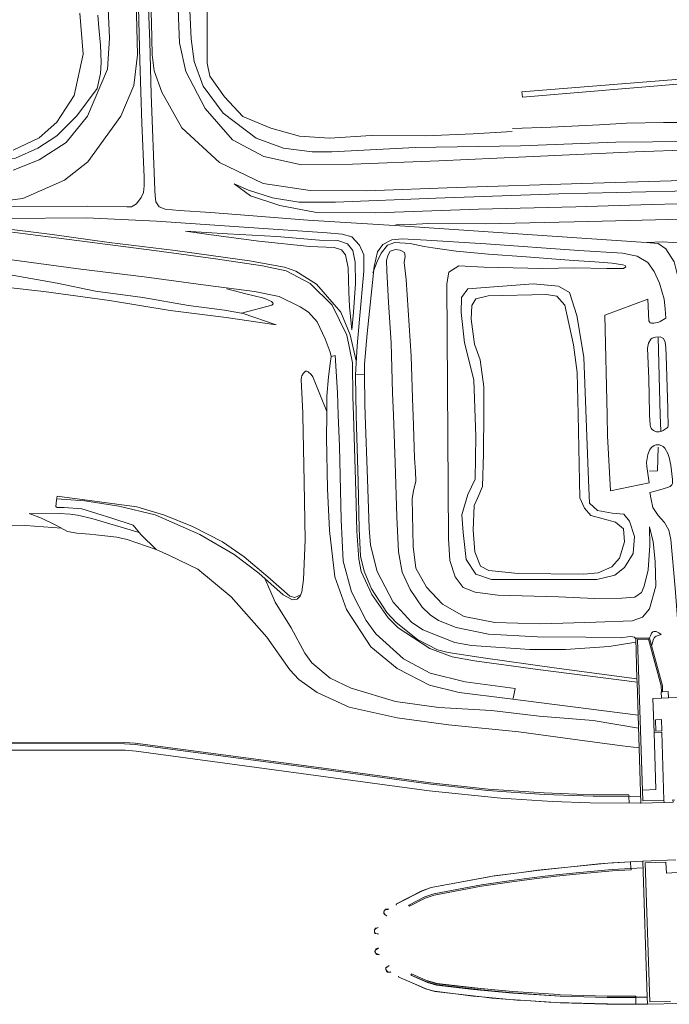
# Model space of a CAD drawing. Header units: metres. Extents: x 68432 to 72035, y 406848 to 409791.
# Tile 9 of 13: x 69637 to 69910, y 408753 to 409166. Entities that reach past the tile are written whole.
import ezdxf

# ---------------------------------------------------------------- set-up
doc = ezdxf.new("R2010")
doc.units = ezdxf.units.M
for name, color, linetype, lineweight in [('B-GEO-OG-OVLIJNOBJ-G', 253, 'Continuous', 0), ('B-GEO-OG-SLOOT_insteek-G', 253, 'Continuous', 0), ('B-GEO-OG-SLOOT_kant-G', 253, 'Continuous', 0), ('B-GEO-OG-VERH_kntgesl-G', 253, 'Continuous', 0)]:
    doc.layers.add(name, color=color, linetype=linetype, lineweight=lineweight)

msp = doc.modelspace()

# ---------------------------------------------------------------- linework, layer by layer
at = {"layer": 'B-GEO-OG-OVLIJNOBJ-G'}
for points in [[(69656.76, 409114.464), (69665.704, 409125.504), (69674.12, 409145.248), (69675.024, 409158.304), (69674.096, 409177.024), (69673.336, 409203.072), (69672.456, 409229.6), (69672.112, 409252.288), (69672.304, 409260.64), (69675.72, 409267.616), (69683.488, 409271.968), (69692.792, 409271.04), (69698.312, 409265.696)], [(69712.228, 409262.174), (69713.416, 409253.664), (69713.92, 409243.584), (69713.816, 409227.552), (69714.048, 409212.288), (69715.744, 409195.904), (69715.88, 409183.232), (69716.032, 409166.528), (69715.992, 409155.2), (69716.048, 409147.712), (69717.224, 409142.368), (69723.272, 409133.568), (69730.976, 409125.344), (69742.792, 409120.448), (69754.808, 409117.088), (69767.472, 409116.32), (69784.952, 409117.44), (69807.808, 409117.312), (69827.792, 409118.08), (69844.24, 409119.072)], [(69701.145, 409250.043), (69703.96, 409166.848), (69704.392, 409156.256), (69707.144, 409144.192), (69715.168, 409128.672), (69726.72, 409115.616), (69739.856, 409108.544), (69755.744, 409105.088), (69777.112, 409105.344), (69813.392, 409106.784), (69849.952, 409108.416), (69895.888, 409110.56), (69919.52, 409111.392)], [(69925.2, 409098.72), (69873.432, 409097.216), (69820.736, 409095.488), (69783.04, 409094.208), (69759.336, 409094.272), (69739.584, 409097.28), (69721.16, 409106.048), (69705.392, 409120.64), (69696.952, 409135.552), (69693.76, 409144.512), (69692.968, 409151.264), (69692.584, 409164.832), (69690.128, 409233.152)], [(69685.472, 409202.304), (69686.808, 409151.232), (69685.184, 409138.432), (69679.72, 409125.44), (69665.848, 409106.368), (69656.056, 409098.688), (69638.624, 409090.944), (69619.952, 409088.576)], [(69634.528, 409111.264), (69645.408, 409116.352), (69652.896, 409122.944), (69660.088, 409134.112), (69663.984, 409151.552), (69662.528, 409168.704)], [(69670.12, 409167.904), (69670.552, 409162.592), (69671.264, 409155.264)], [(69918.68, 409114.912), (69887.72, 409114.592), (69847.648, 409113.088), (69803.384, 409112.32), (69768.4, 409110.56), (69760.096, 409110.592), (69748.08, 409112.096), (69736.696, 409116.224), (69722.704, 409126.816), (69714.392, 409138.048), (69710.56, 409148.448), (69709.368, 409158.048), (69708.816, 409169.856)], [(69671.264, 409155.264), (69671.56, 409148.16), (69671.152, 409143.456), (69669.808, 409137.088), (69661.296, 409125.664), (69652.936, 409117.248), (69644.88, 409112.096), (69635.544, 409107.904), (69626.48, 409107.04), (69620.752, 409105.92), (69615, 409103.808), (69608.64, 409102.624), (69594.352, 409102.304)], [(69916.424, 409141.216), (69848.336, 409135.68), (69848.52, 409133.536), (69917.048, 409139.232)], [(69844.28, 409120.352), (69860.392, 409120.832), (69880.84, 409121.856), (69892.288, 409122.56), (69907.784, 409122.816), (69919.808, 409122.816)], [(69634.528, 409102.816), (69645.4, 409107.2), (69656.76, 409114.464)], [(69924.744, 409094.304), (69863.856, 409092.864), (69812.144, 409091.04), (69769.904, 409089.408), (69754.616, 409089.376), (69743.544, 409091.232), (69733.344, 409094.4), (69727.32, 409097.056)], [(69727.328, 409097.024), (69734.216, 409092.032), (69746.648, 409087.968), (69762.016, 409085.024), (69786.88, 409084.864), (69830.08, 409086.4), (69870.896, 409087.488), (69902.784, 409088.352), (69924.84, 409088.928)], [(69593.648, 409081.536), (69611.064, 409080.32), (69627.072, 409078.752), (69650.904, 409075.872), (69674.8, 409072.512), (69702.536, 409069.024), (69733.816, 409064.704), (69748.488, 409062.048), (69753.262, 409060.453), (69761.952, 409054.944), (69772.216, 409043.136), (69776.104, 409033.632), (69778.664, 409022.752)], [(69926.872, 409082.496), (69876.464, 409081.216), (69832.944, 409080.352), (69809.072, 409080.384), (69801.48, 409080.064), (69795.392, 409079.872)], [(69632.048, 409077.088), (69653.672, 409074.24), (69693.752, 409069.056), (69719.528, 409065.6), (69739.288, 409062.688), (69749.28, 409060.576), (69759.304, 409055.2), (69768.536, 409046.176), (69774.8, 409033.6), (69777.088, 409021.856), (69777.272, 409007.584), (69777.52, 409000)], [(69776.824, 409035.808), (69777.576, 409043.264), (69778.352, 409055.2), (69778.288, 409064.224), (69777.264, 409069.056), (69775.032, 409071.936), (69770.888, 409073.248), (69763.28, 409073.472), (69745.352, 409074.912), (69724.536, 409076.064), (69706.96, 409077.216)], [(69706.96, 409077.216), (69717.688, 409075.712), (69737.792, 409073.056), (69759.128, 409070.784), (69769.44, 409070.368), (69772.448, 409069.44), (69774.144, 409067.264), (69775.304, 409061.76), (69775.576, 409051.68), (69775.92, 409045.44), (69776.824, 409035.808)], [(69900.92, 409072.512), (69907.208, 409072.672), (69916.416, 409072.224), (69928.792, 409072.352)], [(69820.728, 409068.8), (69810.864, 409070.272), (69807.176, 409070.816), (69801.408, 409071.968), (69794.848, 409072.416), (69791.88, 409071.328), (69789.208, 409068.032), (69787.464, 409064.416), (69785.704, 409059.68)], [(69794.312, 409000), (69793.96, 409009.376), (69793.336, 409030.272), (69792.272, 409047.2), (69791.504, 409060.576), (69791.368, 409065.024), (69792.112, 409067.328), (69792.992, 409068.768), (69795.16, 409069.504), (69797.176, 409069.216), (69798.984, 409068.192), (69799.2, 409066.752), (69798.88, 409064.032), (69799.696, 409056.928)], [(69892.032, 409062.176), (69891.752, 409062.816), (69890.72, 409063.04), (69886.296, 409063.808), (69878.896, 409064.32), (69870.008, 409064.896), (69850.088, 409066.432), (69834.328, 409067.488), (69820.728, 409068.8)], [(69627.528, 409066.048), (69663.008, 409061.28), (69689.552, 409058.048), (69716.512, 409054.336), (69735.976, 409051.936), (69746.272, 409049.728), (69755.064, 409045.472), (69758.624, 409043.136), (69762.28, 409039.104), (69765.648, 409032.064), (69767.744, 409026.464), (69768.176, 409024.544), (69767.888, 409022.56), (69767.08, 409016.032), (69766.352, 409007.872), (69766.304, 409000)], [(69817.4, 408948.16), (69816.765, 409055.042), (69817.568, 409059.955), (69821.767, 409062.607)], [(69832.232, 409062.112), (69821.767, 409062.607)], [(69888.016, 409061.504), (69886.864, 409061.6), (69883.92, 409061.6), (69870.368, 409061.76), (69856.96, 409061.6), (69832.232, 409062.112)], [(69888.016, 409061.504), (69891.042, 409061.519), (69892.032, 409062.176)], [(69745.048, 409037.824), (69731.2, 409042.624), (69723.36, 409044.032), (69708.16, 409045.984), (69689.072, 409049.376), (69669.128, 409052), (69652.96, 409055.36), (69633.248, 409058.88)], [(69799.696, 409056.928), (69801.806, 409024.654)], [(69745.048, 409037.824), (69738.248, 409038.912), (69724.096, 409040.896), (69700.56, 409043.872), (69675.024, 409048.128), (69647.4, 409051.904), (69609.864, 409056.096)], [(69724.352, 409052.96), (69732.232, 409050.88), (69739.248, 409049.184), (69740.574, 409048.787), (69743.136, 409047.648), (69743.64, 409047.104), (69743.764, 409046.683), (69743.688, 409046.496), (69743.16, 409046.176), (69730.408, 409042.784)], [(69905.568, 409032.768), (69906.448, 409000)], [(69769.832, 409025.024), (69768.152, 409024.544)], [(69771.152, 409000), (69770.824, 409009.472), (69769.832, 409025.024)], [(69802.616, 409000), (69802.52, 409002.816), (69801.806, 409024.654)], [(69766.312, 409001.44), (69760.464, 409016), (69759.795, 409017.087), (69758.509, 409018.202), (69757.864, 409018.464), (69757.434, 409018.368), (69756.568, 409017.536), (69755.835, 409016.428), (69755.618, 409015.864), (69755.504, 409014.976), (69756.224, 409000.736), (69756.24, 409000)], [(69778.346, 409016.929), (69778.312, 409016.32), (69778.704, 409000)], [(69782.158, 409016.99), (69782.312, 409004.544), (69782.464, 409000)], [(69756.24, 409000), (69756.856, 408971.744), (69757.256, 408947.584), (69756.488, 408930.912), (69755.84, 408925.792), (69755.176, 408923.968), (69753.904, 408922.656), (69751.896, 408922.432), (69748.048, 408924.512), (69737.736, 408933.6), (69727.432, 408941.44), (69712.904, 408949.792), (69694.136, 408958.08), (69678.896, 408961.728), (69664.624, 408964), (69652.872, 408964.864)], [(69897.12, 408873.92), (69842.176, 408881.024), (69821.96, 408883.52), (69809.504, 408886.592), (69795.888, 408893.568), (69784.8, 408902.72), (69774.544, 408918.304), (69769.64, 408932.096), (69767.44, 408951.488), (69766.624, 408968.992), (69766.24, 408990.624), (69766.304, 409000)], [(69771.152, 409000), (69771.6, 408986.976), (69772.408, 408956), (69773.216, 408938.624), (69776.76, 408925.824), (69782.907, 408913.656), (69786.968, 408908.064), (69798.576, 408897.664), (69809.768, 408891.616), (69824.504, 408887.936), (69845.464, 408885.184), (69844.648, 408880.896)], [(69896.702, 408887.819), (69854.984, 408893.088), (69828.344, 408896.8), (69819.032, 408898.496), (69809.664, 408901.952), (69796.328, 408910.624), (69792.046, 408914.835), (69785.216, 408924.576), (69780.819, 408934.299), (69779.728, 408939.424), (69778.92, 408951.168), (69778.576, 408967.936), (69777.52, 409000)], [(69778.704, 409000), (69778.824, 408995.136), (69779.44, 408972.096), (69779.92, 408952.192), (69780.512, 408940.8), (69781.952, 408934.368), (69785.032, 408927.072), (69791.496, 408917.088), (69795.396, 408912.816), (69804.496, 408905.76), (69812.831, 408901.429), (69817.28, 408900.224), (69832.032, 408897.984), (69861.824, 408893.856), (69896.659, 408889.159)], [(69782.464, 409000), (69783.368, 408973.088), (69784.144, 408952.544), (69784.696, 408945.312), (69787.416, 408934.272), (69794.2, 408921.44), (69801.859, 408913.033), (69806.648, 408909.792), (69820.056, 408904.438), (69827.056, 408903.2), (69851.664, 408901.472), (69866.608, 408901.472), (69884.96, 408902.752), (69896.144, 408904.64)], [(69896.064, 408906.144), (69895.68, 408906.688), (69893.96, 408907.008), (69889.624, 408906.432), (69875.12, 408906.688), (69854.824, 408906.88), (69834.248, 408907.968), (69820.648, 408910.72), (69813.185, 408913.776), (69809.768, 408916.128), (69806.436, 408919.315), (69801.288, 408926.72), (69797.976, 408934.08), (69796.472, 408942.528), (69795.792, 408957.184), (69795.072, 408979.872), (69794.312, 409000)], [(69802.136, 408964.896), (69802.704, 408968.224), (69803.664, 408972.192), (69803.592, 408976.352), (69803.224, 408981.824), (69802.616, 409000)], [(69906.448, 409000), (69906.624, 408993.344)], [(69905.52, 408986.56), (69905.32, 408976.544), (69901.968, 408976.384)], [(69653.024, 408965.92), (69652.784, 408964.288), (69652.52, 408961.536), (69653.064, 408961.184), (69655.944, 408961.216), (69663.328, 408960.672), (69675.976, 408956.736), (69684.896, 408953.792), (69688.208, 408949.856), (69694.64, 408943.552), (69700.264, 408941.056), (69712.072, 408935.296), (69726.192, 408923.712), (69741.088, 408906.784), (69750.832, 408893.024), (69754.608, 408888.896), (69762.28, 408883.424), (69775.672, 408877.28), (69795.84, 408872.864), (69817.448, 408869.952), (69847.024, 408867.008), (69871.664, 408863.648), (69890.4, 408861.056), (69897.544, 408860.192)], [(69755.368, 408924.48), (69752.824, 408923.36), (69750.768, 408923.872), (69741.472, 408932), (69731.616, 408940.448), (69722.496, 408946.688), (69709.824, 408953.152), (69698.168, 408957.92), (69686.496, 408961.408), (69653.024, 408965.92)], [(69802.136, 408964.896), (69802.576, 408944.736)], [(69641.256, 408958.592), (69646.408, 408956.672), (69652.488, 408953.76), (69657.312, 408951.136), (69661.27, 408950.433), (69666.605, 408949.983), (69669.264, 408949.696), (69678.113, 408948.755), (69682.408, 408947.744), (69694.672, 408943.52)], [(69687.528, 408950.656), (69667.512, 408956.576), (69661.495, 408957.959), (69658.429, 408958.365), (69653.808, 408958.592), (69641.288, 408958.56)], [(69610.64, 408954.336), (69639.672, 408953.6), (69654.848, 408952.48)], [(69802.576, 408944.736), (69803.792, 408935.744), (69808.272, 408927.744), (69814.92, 408920.608), (69823.976, 408915.392), (69836.944, 408912.832), (69856.256, 408912.384), (69879.304, 408913.024), (69894.648, 408913.632), (69898.96, 408915.072), (69901.984, 408918.56), (69904.52, 408928.16), (69904.232, 408938.528), (69903.52, 408946.752), (69901.896, 408953.056)], [(69901.896, 408953.056), (69902.032, 408945.28), (69901.344, 408934.976), (69899.624, 408928.192), (69898.528, 408925.536), (69895.688, 408923.584), (69890.24, 408923.104), (69879.008, 408922.976), (69863.64, 408923.68), (69838.248, 408924.384), (69828.608, 408925.632), (69823.6, 408927.584), (69820.288, 408932.096), (69818.016, 408938.848), (69817.4, 408948.16)], [(69897.296, 408868.544), (69878.176, 408871.68), (69855.6, 408873.504), (69835.552, 408875.872), (69813.432, 408877.248), (69795.224, 408879.712), (69776.504, 408885.312), (69767.76, 408889.568), (69760.053, 408896.005), (69757.064, 408900), (69751.344, 408910.592), (69744.576, 408921.472), (69742.424, 408926.656), (69740.232, 408931.392)], [(69901.912, 408906.4), (69902.28, 408907.296), (69902.578, 408908.024), (69902.776, 408908.384), (69903.119, 408908.76), (69903.309, 408908.895), (69903.732, 408909.093), (69904.065, 408909.168), (69904.545, 408909.14), (69904.76, 408909.056), (69905.768, 408908.48), (69906.824, 408907.904)], [(69906.824, 408907.904), (69905.488, 408907.424), (69904.709, 408907.088), (69904.344, 408906.848), (69903.945, 408906.441), (69903.743, 408906.127), (69903.464, 408905.44), (69902.848, 408903.36)], [(69896.659, 408889.159), (69896.112, 408906.24), (69901.88, 408906.336), (69907.32, 408886.336), (69907.408, 408883.776), (69909.744, 408883.84), (69909.888, 408881.182)], [(69906.924, 408883.776), (69906.768, 408886.336), (69901.496, 408905.888), (69896.92, 408905.696), (69899.176, 408837.984), (69907.988, 408838.206)], [(69896.659, 408889.159), (69896.712, 408889.152)], [(69896.702, 408887.819), (69896.659, 408889.159)], [(69896.792, 408887.808), (69896.702, 408887.819)], [(69908.014, 408837.31), (69898.328, 408837.056), (69896.702, 408887.819)], [(69906.903, 408881.097), (69906.824, 408883.776), (69906.924, 408883.776)], [(69906.924, 408883.776), (69907.344, 408883.776)], [(69906.928, 408883.712), (69906.924, 408883.776)], [(69906.903, 408881.097), (69903.256, 408880.992), (69903.864, 408866.688)], [(69909.888, 408881.182), (69906.903, 408881.097)], [(69906.904, 408881.056), (69906.903, 408881.097)], [(69916.199, 408881.363), (69909.888, 408881.182)], [(69907.144, 408867.328), (69904.616, 408867.264), (69904.496, 408872.032), (69907, 408872.128), (69907.144, 408867.328)], [(69899.08, 408842.496), (69904.584, 408842.784), (69903.864, 408866.688)], [(69903.864, 408866.688), (69907.144, 408866.848), (69907.988, 408838.206)], [(69897.936, 408837.024), (69876.92, 408837.12), (69861.216, 408837.664), (69839.488, 408839.072), (69809.376, 408842.208), (69686.152, 408858.816), (69681.56, 408859.2), (69600, 408859.296), (69439.04, 408859.52), (69439.08, 408862.298), (69443.224, 408862.304), (69443.304, 408862.88)], [(69443.24, 408862.336), (69489.336, 408862.272), (69542.464, 408862.24), (69600, 408862.08), (69605.688, 408862.08), (69681.32, 408861.952), (69685.72, 408861.696), (69714.32, 408857.824), (69766.008, 408850.944), (69809.96, 408844.96), (69834.04, 408842.304), (69857.616, 408840.704), (69878.272, 408839.968), (69893.288, 408839.84)], [(69443.248, 408862.912), (69542.472, 408862.784), (69600, 408862.656), (69605.704, 408862.656), (69681.376, 408862.528), (69685.8, 408862.272), (69714.4, 408858.4), (69766.064, 408851.552), (69810.04, 408845.536), (69834.104, 408842.88), (69857.648, 408841.28), (69878.272, 408840.544), (69893.272, 408840.448)], [(69893.24, 408839.968), (69893.311, 408839.965)], [(69893.311, 408839.965), (69893.288, 408839.84)], [(69893.288, 408839.84), (69893.312, 408837.056)], [(69893.296, 408840.416), (69893.312, 408839.968)], [(69893.311, 408839.965), (69898.104, 408839.744)], [(69907.988, 408838.206), (69908.072, 408838.208)], [(69907.988, 408838.206), (69908.014, 408837.31)], [(69908.014, 408837.31), (69908.016, 408837.248), (69911.792, 408837.44), (69911.744, 408838.4), (69912.512, 408838.272)], [(69908.088, 408837.312), (69908.014, 408837.31)], [(69893.987, 408812.378), (69886.296, 408811.936), (69884.452, 408811.753)], [(69893.99, 408812.337), (69884.452, 408811.753)], [(69893.987, 408812.378), (69893.984, 408812.448)], [(69899.096, 408812.672), (69893.987, 408812.378)], [(69893.99, 408812.337), (69893.987, 408812.378)], [(69898.944, 408812.64), (69893.99, 408812.337)], [(69894.128, 408809.568), (69893.99, 408812.337)], [(69900.988, 408755.488), (69899.12, 408812.64), (69913, 408813.152)], [(69920.504, 408808.269), (69909.008, 408807.584), (69908.832, 408812.288), (69900.08, 408811.904), (69901.992, 408753.536), (69910.696, 408753.76)], [(69894.128, 408809.568), (69886.264, 408809.12), (69871.048, 408807.776), (69862.744, 408806.944), (69853.424, 408805.824), (69843.008, 408804.448), (69831.264, 408802.656), (69811.224, 408798.976), (69807.464, 408797.664), (69800.737, 408794.181)], [(69894.144, 408809.023), (69886.328, 408808.576), (69871.08, 408807.232), (69862.824, 408806.4), (69853.512, 408805.28), (69843.064, 408803.904), (69831.344, 408802.112), (69811.408, 408798.432), (69807.712, 408797.184), (69801.036, 408793.715)], [(69884.452, 408811.753), (69855.04, 408808.832), (69848.073, 408807.921)], [(69884.452, 408811.753), (69880.648, 408811.52), (69854.632, 408808.8), (69848.073, 408807.921)], [(69894.128, 408809.568), (69899.12, 408809.856)], [(69894.144, 408809.024), (69894.176, 408809.472)], [(69894.168, 408809.024), (69894.144, 408809.023)], [(69835.946, 408806.297), (69834.568, 408806.112), (69810.176, 408801.632), (69806.216, 408800.192), (69795.664, 408794.688), (69795.448, 408794.272)], [(69835.946, 408806.297), (69810.136, 408801.536), (69806.472, 408800.224), (69795.808, 408794.688), (69795.528, 408794.24)], [(69848.073, 408807.921), (69836.68, 408806.432), (69835.946, 408806.297)], [(69848.073, 408807.921), (69835.946, 408806.297)], [(69791.448, 408789.728), (69790.512, 408790.432), (69790.428, 408790.509), (69790.305, 408790.713), (69790.255, 408790.871), (69790.233, 408791.201), (69790.288, 408791.424), (69790.46, 408791.769), (69790.572, 408791.94)], [(69790.572, 408791.94), (69790.514, 408791.839), (69790.36, 408791.456), (69790.327, 408791.194), (69790.394, 408790.812), (69790.47, 408790.629), (69790.633, 408790.394), (69790.736, 408790.304), (69791.52, 408789.728)], [(69792.232, 408792.576), (69791.24, 408792.48), (69791.095, 408792.446), (69790.838, 408792.283), (69790.627, 408792.032), (69790.572, 408791.94)], [(69790.572, 408791.94), (69790.773, 408792.158), (69791.011, 408792.295), (69791.144, 408792.32), (69792.248, 408792.384)], [(69801.016, 408793.728), (69800.688, 408794.144)], [(69800.72, 408794.208), (69800.737, 408794.181)], [(69800.737, 408794.181), (69800.728, 408794.176)], [(69800.737, 408794.181), (69801.036, 408793.715)], [(69801.036, 408793.715), (69801, 408793.696)], [(69801.036, 408793.715), (69801.048, 408793.696)], [(69787.944, 408782.112), (69786.872, 408782.272), (69786.778, 408782.302), (69786.63, 408782.436), (69786.527, 408782.636), (69786.416, 408783.072), (69786.386, 408783.445), (69786.4, 408783.647), (69786.472, 408783.931), (69786.561, 408784.088), (69786.62, 408784.151), (69786.728, 408784.224), (69787.944, 408784.8), (69786.928, 408784.576), (69786.793, 408784.523), (69786.715, 408784.467), (69786.582, 408784.314), (69786.439, 408784.017), (69786.378, 408783.799), (69786.328, 408783.392), (69786.362, 408782.994), (69786.416, 408782.778), (69786.548, 408782.486), (69786.674, 408782.338), (69786.75, 408782.286), (69786.88, 408782.24), (69787.976, 408782.048)], [(69788.496, 408773.344), (69787.488, 408773.44), (69787.364, 408773.466), (69787.141, 408773.59), (69786.949, 408773.782), (69786.656, 408774.24), (69786.592, 408774.404), (69786.568, 408774.528), (69786.563, 408774.79), (69786.629, 408775.075), (69786.663, 408775.131)], [(69786.663, 408775.131), (69786.627, 408774.923), (69786.627, 408774.796), (69786.656, 408774.624), (69786.825, 408774.254), (69786.955, 408774.082), (69787.2, 408773.888), (69788.144, 408773.408)], [(69788.088, 408776.256), (69787.096, 408775.776), (69786.979, 408775.7), (69786.793, 408775.476), (69786.673, 408775.19), (69786.663, 408775.131)], [(69786.663, 408775.131), (69786.771, 408775.309), (69786.872, 408775.392), (69788, 408776.096)], [(69793.096, 408766.11), (69792.008, 408766.08), (69791.876, 408766.095), (69791.643, 408766.225), (69791.448, 408766.447), (69791.16, 408766.976), (69791.106, 408767.13), (69791.078, 408767.482), (69791.131, 408767.741), (69791.158, 408767.788)], [(69791.158, 408767.788), (69791.145, 408767.544), (69791.176, 408767.341), (69791.312, 408766.976), (69791.611, 408766.468), (69791.799, 408766.256), (69792.023, 408766.129), (69792.152, 408766.112), (69793.096, 408766.11)], [(69791.158, 408767.788), (69791.254, 408767.954), (69791.344, 408768.032), (69792.504, 408768.8)], [(69792.336, 408768.768), (69791.368, 408768.16), (69791.271, 408768.075), (69791.223, 408768.005), (69791.161, 408767.837), (69791.158, 408767.788)], [(69793.168, 408766.112), (69793.096, 408766.11)], [(69796.376, 408764.416), (69796.6, 408763.936), (69802.119, 408761.565)], [(69802.119, 408761.565), (69796.632, 408764), (69796.48, 408764.384)], [(69801.853, 408765.202), (69801.64, 408764.896)], [(69801.68, 408764.832), (69808.624, 408761.728), (69812.464, 408760.576), (69827.92, 408758.816), (69844.472, 408757.216), (69864.344, 408755.968), (69884.328, 408755.36), (69896.175, 408755.424)], [(69801.853, 408765.202), (69801.704, 408764.832)], [(69895.952, 408755.456), (69884.12, 408755.424), (69864.312, 408756), (69844.488, 408757.376), (69832.568, 408758.432), (69812.488, 408760.736), (69808.56, 408761.856), (69801.728, 408764.832)], [(69808.231, 408762.574), (69801.936, 408765.408), (69801.853, 408765.202)], [(69801.952, 408765.344), (69801.853, 408765.202)], [(69808.231, 408762.574), (69801.976, 408765.312)], [(69832.219, 408759.024), (69812.624, 408761.28), (69808.776, 408762.336), (69808.231, 408762.574)], [(69808.231, 408762.574), (69808.832, 408762.304), (69812.52, 408761.184), (69828, 408759.424), (69832.219, 408759.024)], [(69808.319, 408758.901), (69807.808, 408759.04), (69802.119, 408761.565)], [(69802.119, 408761.565), (69808.319, 408758.901)], [(69820.331, 408756.912), (69811.576, 408758.016), (69808.319, 408758.901)], [(69808.319, 408758.901), (69808.368, 408758.88), (69811.752, 408757.888), (69820.331, 408756.912)], [(69833.991, 408758.855), (69832.632, 408758.976), (69832.219, 408759.024)], [(69832.219, 408759.024), (69833.991, 408758.855)], [(69863.88, 408756.607), (69844.528, 408757.92), (69833.991, 408758.855)], [(69833.991, 408758.855), (69844.52, 408757.856), (69863.88, 408756.607)], [(69831.524, 408755.64), (69827.824, 408755.968), (69820.331, 408756.912)], [(69820.331, 408756.912), (69831.524, 408755.64)], [(69843.198, 408754.604), (69831.524, 408755.64)], [(69831.524, 408755.64), (69835.672, 408755.168), (69843.198, 408754.604)], [(69849.891, 408754.102), (69846.216, 408754.336), (69843.198, 408754.604)], [(69843.198, 408754.604), (69849.891, 408754.102)], [(69863.88, 408756.607), (69864.368, 408756.575)], [(69895.96, 408756), (69884.152, 408755.968), (69864.368, 408756.575)], [(69864.368, 408756.575), (69884.328, 408756), (69896.2, 408756.032)], [(69895.936, 408755.872), (69895.984, 408755.52), (69896.181, 408755.519)], [(69896.175, 408755.424), (69896.112, 408752.8)], [(69896.175, 408755.424), (69896.181, 408755.519)], [(69896.175, 408755.424), (69896.2, 408755.424)], [(69896.181, 408755.519), (69896.216, 408755.936)], [(69896.181, 408755.519), (69900.988, 408755.488)], [(69914.984, 408752.928), (69901.08, 408752.672), (69900.988, 408755.488)], [(69900.988, 408755.488), (69901, 408755.488)], [(69862.556, 408753.296), (69849.891, 408754.102)], [(69849.891, 408754.102), (69859.576, 408753.376), (69862.556, 408753.296)], [(69889.674, 408752.566), (69883.832, 408752.544), (69864.312, 408753.184), (69862.556, 408753.296)], [(69862.556, 408753.296), (69889.674, 408752.566)], [(69895.054, 408752.586), (69889.674, 408752.566)], [(69889.674, 408752.566), (69890.48, 408752.544), (69895.054, 408752.586)], [(69895.054, 408752.586), (69901.016, 408752.64)], [(69901.064, 408752.608), (69895.054, 408752.586)]]:
    msp.add_lwpolyline(points, dxfattribs=at)
at = {"layer": 'B-GEO-OG-SLOOT_insteek-G'}
msp.add_lwpolyline([(69891.36, 408935.967), (69895.029, 408941.884), (69895.605, 408948.968), (69893.522, 408955.471), (69891.116, 408958.396), (69886.206, 408958.778), (69880.029, 408959.922), (69876.64, 408963.05), (69876.285, 408972.651), (69874.341, 409024.366), (69871.403, 409041.727), (69868.313, 409051.517), (69863.737, 409054.075), (69853.075, 409055.043), (69825.543, 409053.007), (69822.907, 409049.412), (69822.816, 409043.033), (69824.247, 409030.286), (69828.083, 409014.755), (69828.898, 408990.928), (69828.617, 408973.052), (69825.583, 408966.579), (69823.125, 408958.079), (69823.603, 408950.652), (69824.812, 408939.376), (69828.996, 408933.24), (69835.533, 408930.908), (69850.393, 408930.883), (69879.763, 408930.9), (69887.389, 408932.782), (69891.36, 408935.967)], dxfattribs=at)
at = {"layer": 'B-GEO-OG-SLOOT_kant-G'}
msp.add_lwpolyline([(69886.101, 408936.207), (69889.297, 408939.877), (69891.347, 408946.692), (69891.023, 408952.227), (69887.637, 408955.074), (69877.241, 408957.868), (69874.623, 408960.932), (69872.627, 408965.262), (69871.935, 409000.235), (69871.518, 409017.825), (69869.956, 409029.519), (69866.392, 409046.174), (69862.998, 409049.863), (69858.577, 409050.6), (69834.188, 409049.99), (69828.87, 409048.757), (69827.28, 409045.941), (69827.044, 409040.191), (69828.386, 409029.828), (69830.751, 409023.187), (69832.311, 409011.843), (69832.321, 409001.539), (69832.109, 408983.663), (69831.795, 408969.992), (69829.797, 408965.42), (69828.281, 408962.044), (69827.802, 408951.596), (69828.503, 408942.559), (69830.862, 408936.549), (69834.451, 408934.755), (69846.798, 408933.519), (69874.277, 408933.241), (69880.302, 408933.708), (69886.101, 408936.207)], dxfattribs=at)
at = {"layer": 'B-GEO-OG-VERH_kntgesl-G'}
for points in [[(69629.12, 409087.456), (69665.84, 409087.68), (69682.344, 409087.424), (69684.24, 409087.36), (69686.304, 409088.736), (69688.368, 409091.36), (69689.256, 409093.44), (69689.56, 409096.256), (69689.512, 409099.936), (69688.608, 409122.528), (69687.784, 409148.928), (69686.592, 409193.696), (69684.888, 409246.528), (69684.576, 409256.16)], [(69688.408, 409256.384), (69688.824, 409245.472), (69690.576, 409192.32), (69691.952, 409156.704), (69692.56, 409134.688), (69693.984, 409094.496), (69694.16, 409092.064), (69694.48, 409089.504), (69695.88, 409087.424), (69698.328, 409086.432), (69704.304, 409085.952), (69717.56, 409085.088), (69758.304, 409081.888), (69796.96, 409079.456), (69852.768, 409075.68), (69900.568, 409072.512), (69905.592, 409072), (69908.84, 409069.76), (69912.344, 409064.384), (69913.8, 409058.144), (69914.112, 409050.688), (69914.544, 409040.832), (69915.656, 409000)], [(69630.68, 409082.496), (69665.376, 409082.752), (69694.768, 409081.408), (69733.6, 409078.784), (69766.504, 409076.448), (69772.704, 409076), (69776.872, 409074.816), (69780.112, 409071.36), (69781.832, 409067.232), (69781.84, 409060.448), (69779.992, 409040.224), (69779.032, 409029.024), (69778.346, 409016.929)], [(69908.712, 409040.608), (69908.536, 409044.64), (69908.048, 409048.672), (69906.056, 409055.36), (69903.848, 409060.32), (69901.168, 409064.032), (69896.736, 409066.656), (69890.52, 409067.968), (69872.224, 409069.12), (69833.16, 409071.84), (69808.272, 409073.472), (69798.024, 409074.048), (69793.584, 409073.504), (69789.88, 409071.68), (69787.592, 409068.576), (69786.168, 409062.4), (69783.28, 409034.304), (69782.104, 409021.408), (69782.158, 409016.99)], [(69884.096, 409000), (69883.08, 409041.888), (69901.24, 409048.608), (69901.68, 409039.584)], [(69901.68, 409039.584), (69901.848, 409039.2), (69902.053, 409038.905), (69902.246, 409038.749), (69902.696, 409038.56), (69903.278, 409038.509), (69903.672, 409038.538), (69904.448, 409038.688), (69905.817, 409039.019), (69906.456, 409039.296), (69908.712, 409040.608)], [(69901.976, 409000), (69901.928, 409000.832), (69901.648, 409015.2), (69901.072, 409028.096), (69901.472, 409030.176), (69902.424, 409031.808), (69903.067, 409032.249), (69904.472, 409032.704), (69906.328, 409032.8), (69907.8, 409032.096), (69908.488, 409030.656), (69908.768, 409028.288), (69908.856, 409025.056), (69909.576, 409002.752)], [(69778.288, 409016.928), (69778.346, 409016.929)], [(69778.346, 409016.929), (69782.158, 409016.99)], [(69909.576, 409002.752), (69909.656, 409000)], [(69901.824, 408971.584), (69885.544, 408968.128), (69884.312, 408991.264), (69884.096, 409000)], [(69909.656, 409000), (69909.736, 408997.152), (69909.76, 408995.552), (69909.574, 408994.972), (69909.296, 408994.641), (69908.56, 408994.048), (69907.712, 408993.53), (69907.139, 408993.288), (69905.976, 408992.992), (69904.92, 408992.941), (69904.384, 408993.052), (69903.608, 408993.472), (69902.934, 408994.127), (69902.677, 408994.478), (69902.393, 408995.033), (69902.2, 408995.936), (69901.976, 409000)], [(69902.072, 408967.52), (69906.224, 408968.608), (69909.448, 408969.536), (69910.536, 408970.016), (69911.359, 408970.72), (69911.584, 408971.2), (69911.616, 408972.992), (69910.904, 408978.88), (69910.233, 408982.183), (69909.681, 408983.781), (69908.32, 408986.144), (69907.659, 408986.795), (69906.112, 408987.456), (69904.633, 408987.48), (69903.877, 408987.255), (69902.832, 408986.56), (69902.044, 408985.577), (69901.264, 408983.424), (69900.661, 408980.026), (69900.728, 408978.336), (69901.824, 408971.584)], [(69916.199, 408881.363), (69912.76, 408927.232), (69910.832, 408947.712), (69910.08, 408951.584), (69908.272, 408954.88), (69905.616, 408957.76), (69903.32, 408961.216), (69902.68, 408964.512), (69902.072, 408967.52)]]:
    msp.add_lwpolyline(points, dxfattribs=at)

doc.saveas('drawing.dxf')
